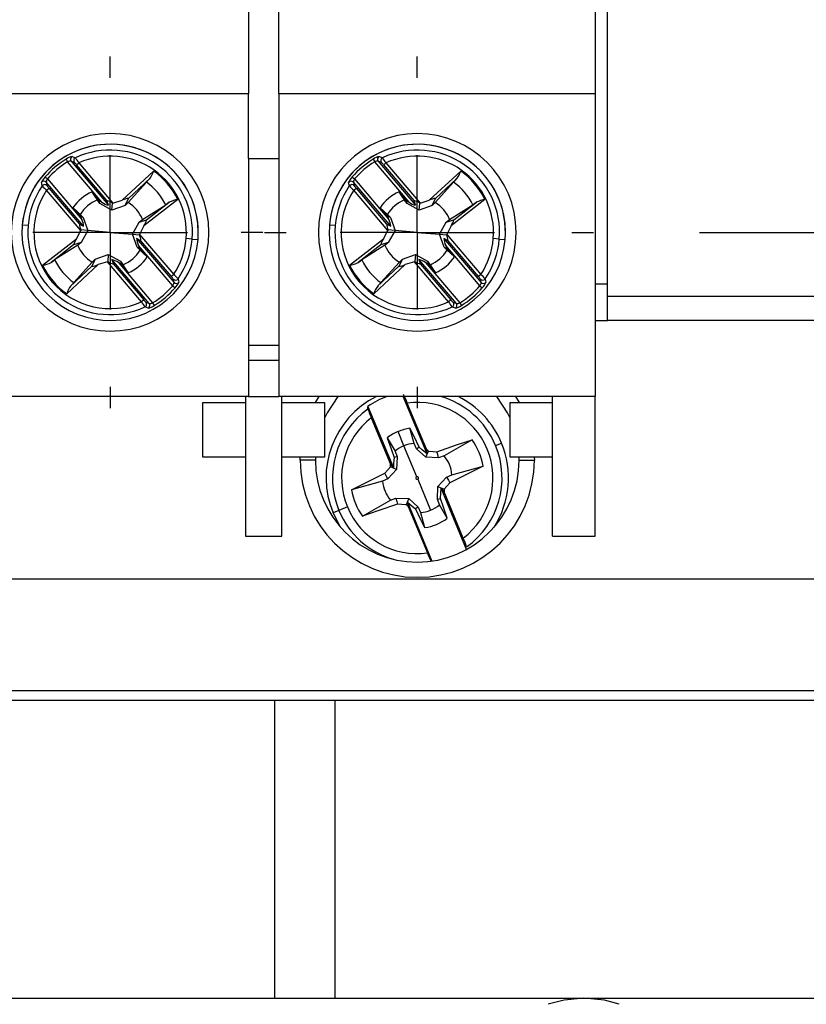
# Model space of a CAD drawing. Header units: millimetres. Extents: x 0 to 768, y 0 to 594.
# Tile 7 of 22: x 182 to 208, y 157 to 189. Entities that reach past the tile are written whole.
import ezdxf

# ---------------------------------------------------------------- set-up
doc = ezdxf.new("R2010")
doc.units = ezdxf.units.MM
doc.header["$LTSCALE"] = 2.75
doc.linetypes.add('CENTERX2', pattern=[20.32, 12.7, -2.54, 2.54, -2.54])
doc.layers.add('CENTER', color=40, linetype='CENTERX2')
doc.layers.add('DIMENSIONS', color=140, linetype='Continuous', lineweight=25)
doc.styles.add('SLDTEXTSTYLE0', font='TXT', dxfattribs={"width": 0.7})
doc.dimstyles.new('SLDDIMSTYLE2', dxfattribs={"dimtxt": 5.934521, "dimasz": 9.0805, "dimexe": 0, "dimexo": 0.0625, "dimgap": 1.48363, "dimtad": 0, "dimtih": 1, "dimtoh": 1, "dimdec": 1, "dimrnd": 1e-09, "dimzin": 4, "dimdsep": 46, "dimtxsty": 'SLDTEXTSTYLE0', "dimsah": 1, "dimcen": 0.09, "dimadec": 0, "dimazin": 1, "dimtfac": 1, "dimtdec": 1, "dimtmove": 0, "dimatfit": 0, "dimfxl": 0, "dimfrac": 2, "dimtolj": 1, "dimtzin": 12, "dimarcsym": 0})

# ---------------------------------------------------------------- blocks, each defined once
blk = doc.blocks.new('_D_4')
at = {"layer": 'DIMENSIONS'}
for p, q in [((229.676, 207.34), (229.676, 224.803)), ((204.555, 207.34), (238.408, 207.34)), ((220.859, 194.84), (218.866, 194.84)), ((218.866, 194.84), (218.866, 185.408)), ((238.494, 194.84), (240.487, 194.84)), ((240.487, 194.84), (240.487, 185.408)), ((218.866, 185.408), (220.859, 185.408)), ((240.487, 185.408), (238.494, 185.408)), ((204.555, 182.34), (238.408, 182.34)), ((229.676, 182.34), (229.676, 164.878))]:
    blk.add_line(p, q, dxfattribs=at)
for points in [[(229.676, 207.34), (231.073, 216.421), (228.279, 216.421)], [(229.676, 182.34), (228.279, 173.26), (231.073, 173.26)]]:
    blk.add_solid(points, dxfattribs=at)
at = {"layer": 'DIMENSIONS', "char_height": 5.8208, "attachment_point": 1, "style": 'SLDTEXTSTYLE0'}
for s, insert in [('25.0', (220.859, 203.672)), ('0.98', (220.859, 192.912))]:
    blk.add_mtext(s, dxfattribs=dict(at, insert=insert))
blk = doc.blocks.new('SW_CENTERMARKSYMBOL_5')
at = {"layer": 'CENTER', "color": 0}
for p, q in [((0, 5.08), (0, 5.79)), ((0, 0), (0, 2.54)), ((-5.08, 0), (-5.79, 0)), ((0, 0), (-2.54, 0)), ((0, 0), (0, -2.54)), ((0, 0), (2.54, 0)), ((5.08, 0), (5.79, 0)), ((0, -5.08), (0, -5.79))]:
    blk.add_line(p, q, dxfattribs=at)
blk = doc.blocks.new('SW_CENTERMARKSYMBOL_6')
at = {"layer": 'CENTER', "color": 0}
for p, q in [((0, 5.08), (0, 5.79)), ((0, 0), (0, 2.54)), ((-5.08, 0), (-5.79, 0)), ((0, 0), (-2.54, 0)), ((0, 0), (0, -2.54)), ((0, 0), (2.54, 0)), ((5.08, 0), (5.79, 0)), ((0, -5.08), (0, -5.79))]:
    blk.add_line(p, q, dxfattribs=at)

msp = doc.modelspace()

# ---------------------------------------------------------------- linework, layer by layer
for p, q in [((201.522, 180.24), (201.522, 209.44)), ((189.722, 202.779), (189.722, 186.902)), ((201.122, 202.779), (201.122, 186.902)), ((190.722, 186.902), (190.722, 192.24)), ((189.722, 186.902), (180.622, 186.902)), ((189.722, 184.767), (189.722, 186.902)), ((201.122, 186.902), (190.722, 186.902)), ((190.722, 186.902), (190.722, 184.767)), ((201.122, 186.902), (201.122, 176.94)), ((183.723, 184.746), (183.775, 184.661)), ((183.888, 184.682), (185.117, 183.233)), ((189.722, 184.767), (189.722, 176.94)), ((189.722, 184.767), (190.722, 184.767)), ((190.722, 184.767), (190.722, 176.94)), ((193.823, 184.746), (193.875, 184.661)), ((193.988, 184.682), (195.217, 183.233)), ((184.903, 183.331), (183.775, 184.661)), ((184.067, 184.562), (184.143, 184.627)), ((185.067, 183.383), (184.067, 184.562)), ((184.143, 184.627), (185.265, 183.305)), ((185.568, 183.402), (186.601, 184.359)), ((195.003, 183.331), (193.875, 184.661)), ((194.167, 184.562), (194.243, 184.627)), ((195.167, 183.383), (194.167, 184.562)), ((194.243, 184.627), (195.365, 183.305)), ((195.668, 183.402), (196.701, 184.359)), ((183.035, 184.162), (183.111, 184.097)), ((183.111, 184.097), (184.239, 182.767)), ((186.465, 184.096), (185.775, 183.457)), ((193.135, 184.162), (193.211, 184.097)), ((193.211, 184.097), (194.339, 182.767)), ((196.565, 184.096), (195.875, 183.457)), ((184.301, 182.54), (183.072, 183.989)), ((183.084, 183.728), (183.16, 183.793)), ((184.205, 182.406), (183.084, 183.728)), ((183.16, 183.793), (184.16, 182.614)), ((186.367, 183.994), (185.761, 183.322)), ((194.401, 182.54), (193.172, 183.989)), ((193.184, 183.728), (193.26, 183.793)), ((194.305, 182.406), (193.184, 183.728)), ((193.26, 183.793), (194.26, 182.614)), ((196.467, 183.994), (195.861, 183.322)), ((184.578, 183.676), (184.808, 183.379)), ((184.834, 183.293), (184.808, 183.379)), ((184.808, 183.379), (184.903, 183.331)), ((185.117, 183.233), (185.067, 183.383)), ((185.265, 183.305), (185.568, 183.402)), ((185.662, 183.225), (185.775, 183.457)), ((187.397, 183.421), (186.284, 182.558)), ((194.678, 183.676), (194.908, 183.379)), ((194.934, 183.293), (194.908, 183.379)), ((194.908, 183.379), (195.003, 183.331)), ((195.217, 183.233), (195.167, 183.383)), ((195.365, 183.305), (195.668, 183.402)), ((195.762, 183.225), (195.875, 183.457)), ((197.497, 183.421), (196.384, 182.558)), ((184.207, 182.869), (183.951, 183.145)), ((185.233, 183.073), (184.834, 183.293)), ((185.233, 183.073), (185.251, 183.301)), ((185.662, 183.225), (185.233, 183.073)), ((186.237, 182.761), (186.999, 183.249)), ((186.372, 182.753), (187.115, 183.329)), ((194.307, 182.869), (194.051, 183.145)), ((195.333, 183.073), (194.934, 183.293)), ((195.333, 183.073), (195.351, 183.301)), ((195.762, 183.225), (195.333, 183.073)), ((196.337, 182.761), (197.099, 183.249)), ((196.472, 182.753), (197.215, 183.329)), ((184.239, 182.767), (184.207, 182.869)), ((184.288, 182.829), (184.207, 182.869)), ((184.288, 182.829), (184.44, 182.4)), ((186.125, 182.679), (186.372, 182.753)), ((194.339, 182.767), (194.307, 182.869)), ((194.388, 182.829), (194.307, 182.869)), ((194.388, 182.829), (194.54, 182.4)), ((196.225, 182.679), (196.472, 182.753)), ((182.474, 182.561), (182.283, 182.577)), ((184.061, 182.122), (184.205, 182.406)), ((184.16, 182.614), (184.301, 182.54)), ((184.44, 182.4), (184.212, 182.419)), ((184.44, 182.4), (184.22, 182.002)), ((185.172, 182.34), (184.44, 182.4)), ((185.905, 182.28), (186.125, 182.679)), ((186.284, 182.558), (186.139, 182.274)), ((192.574, 182.561), (192.383, 182.577)), ((194.161, 182.122), (194.305, 182.406)), ((194.26, 182.614), (194.401, 182.54)), ((194.54, 182.4), (194.312, 182.419)), ((194.54, 182.4), (194.32, 182.002)), ((195.272, 182.34), (194.54, 182.4)), ((196.005, 182.28), (196.225, 182.679)), ((196.384, 182.558), (196.239, 182.274)), ((182.948, 181.259), (184.061, 182.122)), ((185.172, 182.34), (185.905, 182.28)), ((185.905, 182.28), (186.133, 182.261)), ((186.057, 181.851), (185.905, 182.28)), ((186.185, 182.066), (186.044, 182.14)), ((186.044, 182.14), (187.273, 180.691)), ((186.139, 182.274), (187.261, 180.952)), ((187.871, 182.119), (187.672, 182.135)), ((187.871, 182.119), (188.062, 182.103)), ((193.048, 181.259), (194.161, 182.122)), ((195.272, 182.34), (196.005, 182.28)), ((196.005, 182.28), (196.233, 182.261)), ((196.157, 181.851), (196.005, 182.28)), ((196.285, 182.066), (196.144, 182.14)), ((196.144, 182.14), (197.373, 180.691)), ((196.239, 182.274), (197.361, 180.952)), ((197.971, 182.119), (197.772, 182.135)), ((197.971, 182.119), (198.162, 182.103)), ((183.972, 181.928), (183.23, 181.351)), ((184.108, 181.919), (183.346, 181.431)), ((184.22, 182.002), (183.972, 181.928)), ((186.057, 181.851), (186.138, 181.811)), ((186.106, 181.913), (186.138, 181.811)), ((187.234, 180.583), (186.106, 181.913)), ((186.138, 181.811), (186.394, 181.536)), ((187.185, 180.887), (186.185, 182.066)), ((194.072, 181.928), (193.33, 181.351)), ((194.208, 181.919), (193.446, 181.431)), ((194.32, 182.002), (194.072, 181.928)), ((196.157, 181.851), (196.238, 181.811)), ((196.206, 181.913), (196.238, 181.811)), ((197.334, 180.583), (196.206, 181.913)), ((196.238, 181.811), (196.494, 181.536)), ((197.285, 180.887), (196.285, 182.066)), ((184.683, 181.455), (184.57, 181.223)), ((184.683, 181.455), (185.112, 181.608)), ((185.112, 181.608), (185.094, 181.38)), ((185.112, 181.608), (185.511, 181.387)), ((185.228, 181.447), (185.278, 181.297)), ((186.457, 179.999), (185.228, 181.447)), ((194.783, 181.455), (194.67, 181.223)), ((194.783, 181.455), (195.212, 181.608)), ((195.212, 181.608), (195.194, 181.38)), ((195.212, 181.608), (195.611, 181.387)), ((195.328, 181.447), (195.378, 181.297)), ((196.557, 179.999), (195.328, 181.447)), ((184.777, 181.279), (183.744, 180.322)), ((183.88, 180.584), (184.57, 181.223)), ((183.978, 180.686), (184.584, 181.358)), ((185.08, 181.375), (184.777, 181.279)), ((186.202, 180.053), (185.08, 181.375)), ((185.278, 181.297), (186.278, 180.118)), ((185.537, 181.301), (185.442, 181.349)), ((185.442, 181.349), (186.57, 180.02)), ((185.511, 181.387), (185.537, 181.301)), ((185.767, 181.004), (185.537, 181.301)), ((194.877, 181.279), (193.844, 180.322)), ((193.98, 180.584), (194.67, 181.223)), ((194.078, 180.686), (194.684, 181.358)), ((195.18, 181.375), (194.877, 181.279)), ((196.302, 180.053), (195.18, 181.375)), ((195.378, 181.297), (196.378, 180.118)), ((195.637, 181.301), (195.542, 181.349)), ((195.542, 181.349), (196.67, 180.02)), ((195.611, 181.387), (195.637, 181.301)), ((195.867, 181.004), (195.637, 181.301)), ((187.261, 180.952), (187.185, 180.887)), ((197.361, 180.952), (197.285, 180.887)), ((187.234, 180.583), (187.31, 180.518)), ((197.334, 180.583), (197.41, 180.518)), ((201.522, 180.64), (201.122, 180.64)), ((201.522, 180.24), (215.522, 180.24)), ((201.522, 179.44), (201.522, 180.24)), ((186.278, 180.118), (186.202, 180.053)), ((186.57, 180.02), (186.622, 179.934)), ((196.378, 180.118), (196.302, 180.053)), ((196.67, 180.02), (196.722, 179.934)), ((201.122, 179.44), (201.522, 179.44)), ((215.522, 179.44), (201.522, 179.44)), ((190.722, 178.617), (189.722, 178.617)), ((189.722, 178.14), (190.722, 178.14)), ((189.722, 176.94), (180.622, 176.94)), ((189.622, 176.94), (189.622, 172.34)), ((189.722, 176.94), (190.722, 176.94)), ((201.122, 176.94), (190.722, 176.94)), ((190.822, 172.34), (190.822, 176.94)), ((191.924, 176.74), (192.046, 176.94)), ((195.593, 175.051), (194.81, 176.94)), ((198.499, 176.94), (198.621, 176.74)), ((199.722, 172.34), (199.722, 176.94)), ((201.122, 172.34), (201.122, 176.94)), ((188.222, 176.74), (189.622, 176.74)), ((188.222, 174.94), (188.222, 176.74)), ((190.822, 176.74), (192.222, 176.74)), ((192.222, 176.74), (192.222, 174.94)), ((193.647, 176.612), (194.485, 174.591)), ((195.573, 175.201), (194.941, 176.725)), ((198.322, 176.74), (199.722, 176.74)), ((198.322, 174.94), (198.322, 176.74)), ((193.761, 176.236), (194.393, 174.712)), ((194.834, 175.316), (194.64, 175.784)), ((195.166, 175.398), (195.031, 175.892)), ((194.287, 175.584), (194.541, 175.139)), ((195.255, 174.301), (194.834, 175.316)), ((195.243, 175.221), (195.166, 175.398)), ((197.077, 175.517), (196.153, 174.99)), ((197.848, 175.326), (198.044, 175.408)), ((194.541, 175.139), (194.611, 174.959)), ((194.611, 174.959), (194.593, 174.539)), ((195.553, 174.938), (195.243, 175.221)), ((195.553, 174.938), (195.639, 175.143)), ((196.153, 174.99), (195.973, 174.919)), ((189.622, 174.94), (188.222, 174.94)), ((192.222, 174.94), (190.822, 174.94)), ((191.422, 174.84), (191.424, 174.94)), ((191.922, 174.84), (191.422, 174.84)), ((191.924, 174.94), (191.922, 174.84)), ((194.593, 174.539), (194.387, 174.625)), ((195.973, 174.919), (195.553, 174.938)), ((197.438, 174.646), (196.342, 174.104)), ((196.413, 174.364), (197.438, 174.646)), ((199.722, 174.94), (198.322, 174.94)), ((198.622, 174.84), (198.621, 174.94)), ((198.622, 174.84), (199.122, 174.84)), ((199.121, 174.94), (199.122, 174.84)), ((193.107, 173.871), (194.203, 174.412)), ((194.593, 174.539), (194.309, 174.229)), ((196.235, 174.287), (196.413, 174.364)), ((194.132, 174.152), (193.107, 173.871)), ((194.309, 174.229), (194.132, 174.152)), ((195.29, 174.215), (195.711, 173.201)), ((195.933, 173.557), (195.952, 173.977)), ((195.952, 173.977), (196.235, 174.287)), ((195.952, 173.977), (196.158, 173.892)), ((196.896, 171.91), (196.06, 173.925)), ((196.784, 172.281), (196.152, 173.805)), ((193.468, 173), (194.392, 173.527)), ((194.392, 173.527), (194.572, 173.597)), ((194.572, 173.597), (194.991, 173.579)), ((194.991, 173.579), (194.906, 173.373)), ((194.952, 173.466), (195.756, 171.525)), ((194.991, 173.579), (195.301, 173.295)), ((196.004, 173.378), (195.933, 173.557)), ((196.258, 172.933), (196.004, 173.378)), ((192.697, 173.191), (192.501, 173.109)), ((192.747, 172.639), (192.501, 173.109)), ((192.973, 173.305), (192.697, 173.191)), ((194.972, 173.315), (195.604, 171.792)), ((195.301, 173.295), (195.379, 173.118)), ((195.379, 173.118), (195.514, 172.625)), ((189.622, 172.34), (190.822, 172.34)), ((199.722, 172.34), (201.122, 172.34)), ((144.722, 170.94), (215.522, 170.94)), ((144.722, 167.265), (215.522, 167.265)), ((215.522, 166.94), (144.722, 166.94)), ((190.572, 166.94), (190.572, 157.14)), ((192.572, 157.14), (192.572, 166.94)), ((169.672, 157.14), (190.572, 157.14)), ((190.572, 157.14), (192.572, 157.14)), ((192.572, 157.14), (215.522, 157.14))]:
    msp.add_line(p, q)
at = {"flags": 128}
for points in [[(183.995, 184.639), (183.935, 184.663), (183.888, 184.682)], [(183.919, 184.835), (183.981, 184.812), (184.029, 184.794)], [(194.095, 184.639), (194.035, 184.663), (193.988, 184.682)], [(194.019, 184.835), (194.081, 184.812), (194.129, 184.794)], [(186.367, 183.994), (186.415, 184.046), (186.465, 184.096)], [(196.467, 183.994), (196.515, 184.046), (196.565, 184.096)], [(182.938, 183.868), (182.925, 183.933), (182.915, 183.983)], [(183.072, 183.989), (183.085, 183.926), (183.096, 183.876)], [(193.038, 183.868), (193.025, 183.933), (193.015, 183.983)], [(193.172, 183.989), (193.185, 183.926), (193.196, 183.876)], [(184.752, 183.405), (184.654, 183.557), (184.578, 183.676)], [(184.834, 183.293), (184.788, 183.356), (184.752, 183.405)], [(194.852, 183.405), (194.754, 183.557), (194.678, 183.676)], [(194.934, 183.293), (194.888, 183.356), (194.852, 183.405)], [(183.951, 183.145), (184.085, 183.024), (184.19, 182.929)], [(185.265, 183.305), (185.257, 183.303), (185.251, 183.301)], [(185.761, 183.322), (185.705, 183.268), (185.662, 183.225)], [(187.115, 183.329), (187.051, 183.283), (186.999, 183.249)], [(194.051, 183.145), (194.185, 183.024), (194.29, 182.929)], [(195.365, 183.305), (195.357, 183.303), (195.351, 183.301)], [(195.861, 183.322), (195.805, 183.268), (195.762, 183.225)], [(197.215, 183.329), (197.151, 183.283), (197.099, 183.249)], [(184.19, 182.929), (184.245, 182.873), (184.288, 182.829)], [(186.125, 182.679), (186.188, 182.725), (186.237, 182.761)], [(194.29, 182.929), (194.345, 182.873), (194.388, 182.829)], [(196.225, 182.679), (196.288, 182.725), (196.337, 182.761)], [(184.212, 182.419), (184.208, 182.412), (184.205, 182.406)], [(194.312, 182.419), (194.308, 182.412), (194.305, 182.406)], [(186.133, 182.261), (186.137, 182.268), (186.139, 182.274)], [(196.233, 182.261), (196.237, 182.268), (196.239, 182.274)], [(184.22, 182.002), (184.157, 181.956), (184.108, 181.919)], [(186.155, 181.752), (186.1, 181.807), (186.057, 181.851)], [(186.394, 181.536), (186.26, 181.656), (186.155, 181.752)], [(194.32, 182.002), (194.257, 181.956), (194.208, 181.919)], [(196.255, 181.752), (196.2, 181.807), (196.157, 181.851)], [(196.494, 181.536), (196.36, 181.656), (196.255, 181.752)], [(183.23, 181.351), (183.294, 181.397), (183.346, 181.431)], [(184.584, 181.358), (184.64, 181.412), (184.683, 181.455)], [(193.33, 181.351), (193.394, 181.397), (193.446, 181.431)], [(194.684, 181.358), (194.74, 181.412), (194.783, 181.455)], [(185.08, 181.375), (185.088, 181.378), (185.094, 181.38)], [(185.511, 181.387), (185.557, 181.325), (185.593, 181.275)], [(185.593, 181.275), (185.691, 181.123), (185.767, 181.004)], [(195.18, 181.375), (195.188, 181.378), (195.194, 181.38)], [(195.611, 181.387), (195.657, 181.325), (195.693, 181.275)], [(195.693, 181.275), (195.791, 181.123), (195.867, 181.004)], [(187.273, 180.691), (187.26, 180.754), (187.249, 180.804)], [(187.407, 180.812), (187.42, 180.748), (187.43, 180.697)], [(197.373, 180.691), (197.36, 180.754), (197.349, 180.804)], [(197.507, 180.812), (197.52, 180.748), (197.53, 180.697)], [(183.978, 180.686), (183.93, 180.634), (183.88, 180.584)], [(194.078, 180.686), (194.03, 180.634), (193.98, 180.584)], [(186.426, 179.845), (186.364, 179.868), (186.316, 179.886)], [(186.35, 180.041), (186.41, 180.017), (186.457, 179.999)], [(196.526, 179.845), (196.464, 179.868), (196.416, 179.886)], [(196.45, 180.041), (196.51, 180.017), (196.557, 179.999)], [(192.662, 176.94), (192.306, 176.397), (192.222, 176.226)], [(198.322, 176.226), (198.239, 176.397), (197.883, 176.94)], [(193.651, 176.526), (193.649, 176.574), (193.647, 176.612)], [(195.335, 175.275), (195.165, 175.621), (195.031, 175.892)], [(194.287, 175.584), (194.411, 175.219), (194.509, 174.932)], [(195.243, 175.221), (195.295, 175.251), (195.335, 175.275)], [(195.593, 175.051), (195.449, 175.177), (195.335, 175.275)], [(195.919, 175.124), (196.567, 175.344), (197.077, 175.517)], [(194.611, 174.959), (194.554, 174.944), (194.509, 174.932)], [(195.573, 175.201), (195.61, 175.169), (195.639, 175.143)], [(195.593, 175.051), (195.582, 175.135), (195.573, 175.201)], [(195.639, 175.143), (195.796, 175.133), (195.919, 175.124)], [(195.973, 174.919), (195.943, 175.034), (195.919, 175.124)], [(194.203, 174.412), (194.306, 174.531), (194.387, 174.625)], [(194.387, 174.625), (194.391, 174.674), (194.393, 174.712)], [(194.393, 174.712), (194.444, 174.645), (194.485, 174.591)], [(194.509, 174.932), (194.495, 174.741), (194.485, 174.591)], [(194.309, 174.229), (194.25, 174.332), (194.203, 174.412)], [(196.342, 174.104), (196.239, 173.985), (196.158, 173.892)], [(196.235, 174.287), (196.295, 174.185), (196.342, 174.104)], [(196.036, 173.585), (196.05, 173.775), (196.06, 173.925)], [(196.152, 173.805), (196.101, 173.872), (196.06, 173.925)], [(196.158, 173.892), (196.154, 173.843), (196.152, 173.805)], [(194.626, 173.393), (193.978, 173.173), (193.468, 173)], [(194.572, 173.597), (194.602, 173.483), (194.626, 173.393)], [(194.906, 173.373), (194.749, 173.384), (194.626, 173.393)], [(194.972, 173.315), (194.935, 173.348), (194.906, 173.373)], [(194.952, 173.466), (194.963, 173.381), (194.972, 173.315)], [(194.952, 173.466), (195.096, 173.34), (195.21, 173.242)], [(195.933, 173.557), (195.991, 173.573), (196.036, 173.585)], [(196.258, 172.933), (196.134, 173.298), (196.036, 173.585)], [(195.301, 173.295), (195.25, 173.265), (195.21, 173.242)], [(195.21, 173.242), (195.38, 172.896), (195.514, 172.625)], [(200.747, 157.14), (200.102, 157.08), (199.581, 156.94)], [(201.914, 156.94), (201.43, 157.073), (200.747, 157.14)]]:
    msp.add_lwpolyline(points, dxfattribs=at)
for centre, radius, start, end in [((185.172, 182.34), 3.25, 90, 270), ((185.172, 182.34), 3.25, 270, 90), ((195.272, 182.34), 3.25, 90, 270), ((195.272, 182.34), 3.25, 270, 90), ((185.172, 182.34), 2.9, 0, 175.3125), ((185.172, 182.34), 2.899, 355.3125, 175.3125), ((185.172, 182.34), 2.707, 355.3125, 114.9809), ((195.272, 182.34), 2.9, 0, 175.3125), ((195.272, 182.34), 2.899, 355.3125, 175.3125), ((195.272, 182.34), 2.707, 355.3125, 114.9809), ((185.172, 182.34), 2.809, 121.0624, 139.5627), ((184.019, 184.356), 0.489, 101.7558, 127.1823), ((183.868, 184.475), 0.207, 84.3515, 116.5895), ((183.965, 184.746), 0.1, 117.0699, 219.8093), ((184.072, 184.703), 0.1, 115.4039, 219.7914), ((182.448, 183.594), 1.985, 31.3655, 37.2015), ((185.172, 182.34), 2.508, 355.3125, 114.2345), ((195.272, 182.34), 2.809, 121.0624, 139.5627), ((194.119, 184.356), 0.489, 101.7558, 127.1823), ((193.968, 184.475), 0.207, 84.3515, 116.5895), ((194.065, 184.746), 0.1, 117.0699, 219.8093), ((194.172, 184.703), 0.1, 115.4039, 219.7914), ((192.548, 183.594), 1.985, 31.3655, 37.2015), ((195.272, 182.34), 2.508, 355.3125, 114.2345), ((185.172, 182.34), 2.709, 121.0624, 139.5627), ((183.61, 184.207), 0.578, 37.8919, 48.312), ((185.79, 184.613), 0.85, 322.5009, 342.5556), ((185.172, 182.34), 2.473, 25.9183, 54.7067), ((195.272, 182.34), 2.709, 121.0624, 139.5627), ((193.71, 184.207), 0.578, 37.8919, 48.312), ((195.89, 184.613), 0.85, 322.5009, 342.5556), ((195.272, 182.34), 2.473, 25.9183, 54.7067), ((183.437, 183.763), 0.566, 135.1924, 157.1197), ((182.996, 183.923), 0.1, 40.8158, 143.5552), ((183.278, 183.975), 0.207, 144.0377, 176.2714), ((193.537, 183.763), 0.566, 135.1924, 157.1197), ((193.096, 183.923), 0.1, 40.8158, 143.5552), ((193.378, 183.975), 0.207, 144.0377, 176.2714), ((185.172, 182.34), 2.707, 145.6442, 175.3125), ((185.172, 182.34), 2.508, 146.3906, 294.2345), ((183.02, 183.811), 0.1, 40.8337, 145.2212), ((184.291, 185.14), 1.857, 223.2222, 229.4609), ((183.65, 184.235), 0.66, 212.9607, 222.0855), ((185.172, 182.34), 2.04, 26.4561, 54.169), ((195.272, 182.34), 2.707, 145.6442, 175.3125), ((195.272, 182.34), 2.508, 146.3906, 294.2345), ((193.12, 183.811), 0.1, 40.8337, 145.2212), ((194.391, 185.14), 1.857, 223.2222, 229.4609), ((193.75, 184.235), 0.66, 212.9607, 222.0855), ((195.272, 182.34), 2.04, 26.4561, 54.169), ((185.172, 182.34), 1.463, 113.9961, 146.629), ((185.172, 182.34), 1.145, 111.5603, 149.0648), ((184.957, 182.893), 0.503, 54.191, 77.3356), ((185.831, 182.832), 0.627, 95.1634, 114.808), ((187.516, 182.579), 0.85, 98.0697, 118.1239), ((195.272, 182.34), 1.463, 113.9961, 146.629), ((195.272, 182.34), 1.145, 111.5603, 149.0648), ((195.057, 182.893), 0.503, 54.191, 77.3356), ((195.931, 182.832), 0.627, 95.1634, 114.808), ((197.616, 182.579), 0.85, 98.0697, 118.1239), ((185.259, 183.826), 0.61, 234.2511, 256.5179), ((185.172, 182.34), 1.145, 21.5603, 59.0648), ((195.359, 183.826), 0.61, 234.2511, 256.5179), ((195.272, 182.34), 1.145, 21.5603, 59.0648), ((183.692, 182.496), 0.61, 4.1072, 26.374), ((185.859, 182.868), 0.526, 323.9, 347.3788), ((193.792, 182.496), 0.61, 4.1072, 26.374), ((195.959, 182.868), 0.526, 323.9, 347.3788), ((185.172, 182.34), 2.899, 175.3125, 355.3125), ((185.172, 182.34), 2.707, 175.3125, 294.9809), ((184.759, 182.668), 0.601, 185.1941, 204.5294), ((195.272, 182.34), 2.899, 175.3125, 355.3125), ((195.272, 182.34), 2.707, 175.3125, 294.9809), ((194.859, 182.668), 0.601, 185.1941, 204.5294), ((184.485, 181.813), 0.526, 143.9, 167.3788), ((186.653, 182.184), 0.61, 184.1072, 206.374), ((185.586, 182.012), 0.601, 5.1941, 24.5294), ((185.172, 182.34), 2.508, 326.3906, 355.3125), ((185.172, 182.34), 2.707, 325.6442, 355.3125), ((185.172, 182.34), 2.9, 355.3125, 0), ((194.585, 181.813), 0.526, 143.9, 167.3788), ((196.753, 182.184), 0.61, 184.1072, 206.374), ((195.686, 182.012), 0.601, 5.1941, 24.5294), ((195.272, 182.34), 2.508, 326.3906, 355.3125), ((195.272, 182.34), 2.707, 325.6442, 355.3125), ((195.272, 182.34), 2.9, 355.3125, 0), ((185.172, 182.34), 1.145, 201.5603, 239.0648), ((185.172, 182.34), 1.145, 291.5603, 329.0648), ((195.272, 182.34), 1.145, 201.5603, 239.0648), ((195.272, 182.34), 1.145, 291.5603, 329.0648), ((185.172, 182.34), 2.04, 206.4561, 234.169), ((185.086, 180.854), 0.61, 54.2511, 76.5179), ((185.172, 182.34), 1.463, 293.9961, 326.629), ((195.272, 182.34), 2.04, 206.4561, 234.169), ((195.186, 180.854), 0.61, 54.2511, 76.5179), ((195.272, 182.34), 1.463, 293.9961, 326.629), ((182.829, 182.101), 0.85, 278.0697, 298.1239), ((185.172, 182.34), 2.473, 205.9183, 234.7067), ((184.514, 181.848), 0.627, 275.1634, 294.808), ((185.388, 181.788), 0.503, 234.191, 257.3356), ((192.929, 182.101), 0.85, 278.0697, 298.1239), ((195.272, 182.34), 2.473, 205.9183, 234.7067), ((194.614, 181.848), 0.627, 275.1634, 294.808), ((195.488, 181.788), 0.503, 234.191, 257.3356), ((186.695, 180.445), 0.66, 32.9607, 42.0855), ((187.325, 180.87), 0.1, 220.8337, 325.2212), ((186.054, 179.541), 1.857, 43.2222, 49.4609), ((196.795, 180.445), 0.66, 32.9607, 42.0855), ((197.425, 180.87), 0.1, 220.8337, 325.2212), ((196.154, 179.541), 1.857, 43.2222, 49.4609), ((184.555, 180.067), 0.85, 142.5009, 162.5556), ((185.172, 182.34), 2.709, 301.0624, 319.5627), ((185.172, 182.34), 2.809, 301.0624, 319.5627), ((187.066, 180.705), 0.207, 324.0377, 356.2714), ((187.349, 180.757), 0.1, 220.8158, 323.5552), ((186.908, 180.917), 0.566, 315.1924, 337.1197), ((194.655, 180.067), 0.85, 142.5009, 162.5556), ((195.272, 182.34), 2.709, 301.0624, 319.5627), ((195.272, 182.34), 2.809, 301.0624, 319.5627), ((197.166, 180.705), 0.207, 324.0377, 356.2714), ((197.449, 180.757), 0.1, 220.8158, 323.5552), ((197.008, 180.917), 0.566, 315.1924, 337.1197), ((187.897, 181.086), 1.985, 211.3655, 217.2015), ((186.734, 180.473), 0.578, 217.8919, 228.312), ((186.273, 179.977), 0.1, 295.4039, 39.7914), ((186.38, 179.934), 0.1, 297.0699, 39.8093), ((186.326, 180.324), 0.489, 281.7558, 307.1823), ((186.477, 180.205), 0.207, 264.3515, 296.5895), ((197.997, 181.086), 1.985, 211.3655, 217.2015), ((196.834, 180.473), 0.578, 217.8919, 228.312), ((196.373, 179.977), 0.1, 295.4039, 39.7914), ((196.48, 179.934), 0.1, 297.0699, 39.8093), ((196.426, 180.324), 0.489, 281.7558, 307.1823), ((196.577, 180.205), 0.207, 264.3515, 296.5895), ((195.272, 174.258), 3, 116.63, 202.5227), ((195.272, 174.258), 2.86, 110.3358, 124.6327), ((192.279, 175.694), 2.855, 21.1713, 27.4048), ((195.272, 174.258), 2.788, 22.5227, 74.1507), ((195.272, 174.258), 3, 22.5227, 63.37), ((195.272, 174.258), 2.489, 307.3855, 97.6598), ((195.272, 174.258), 2.788, 125.5595, 202.5227), ((196.373, 177.392), 2.856, 197.6423, 203.8723), ((195.272, 174.258), 2.489, 127.3855, 202.5227), ((195.272, 174.258), 1.652, 112.5227, 126.6262), ((195.272, 174.258), 1.652, 98.4191, 112.5227), ((195.272, 174.258), 1.145, 112.5227, 129.729), ((195.272, 174.258), 1.145, 95.3164, 112.5227), ((195.272, 174.258), 2.788, 305.5595, 22.5227), ((195.272, 174.258), 2.2, 10.1432, 34.9021), ((195.272, 174.258), 3, 327.3328, 22.5227), ((195.272, 174.258), 1.145, 5.3164, 39.729), ((195.272, 174.84), 3.85, 180, 0), ((195.272, 174.84), 3.35, 180, 360), ((195.272, 174.258), 0.0467, 112.5227, 292.5227), ((195.272, 174.258), 0.0467, 292.5227, 112.5227), ((195.272, 174.258), 1.145, 185.3164, 219.729), ((195.272, 174.258), 2.2, 190.1432, 214.9021), ((195.272, 174.258), 1.145, 292.5227, 309.729), ((195.272, 174.258), 2.788, 202.5227, 253.6592), ((195.272, 174.258), 2.489, 202.5227, 277.6598), ((195.272, 174.258), 1.145, 275.3164, 292.5227), ((195.272, 174.258), 1.652, 278.4191, 306.6262), ((194.172, 171.125), 2.856, 17.6423, 23.8723), ((198.266, 172.823), 2.855, 201.1713, 207.4048)]:
    msp.add_arc(centre, radius, start, end)

# ---------------------------------------------------------------- block references
at = {"layer": 'CENTER'}
for name, p in [('SW_CENTERMARKSYMBOL_5', (185.172, 182.34)), ('SW_CENTERMARKSYMBOL_6', (195.272, 182.34))]:
    msp.add_blockref(name, p, dxfattribs=at)

# ---------------------------------------------------------------- dimensions: what is measured, and where the dimension line sits
at = {"layer": 'DIMENSIONS'}
dim = msp.add_linear_dim(base=(229.676, 182.34), p1=(201.062, 207.34), p2=(201.062, 182.34), angle=90, dimstyle='SLDDIMSTYLE2', dxfattribs=at)
dim.commit()
dim.dimension.update_dxf_attribs({"geometry": '_D_4', "text_midpoint": (229.676, 194.84), "dimtype": 160})

doc.saveas('drawing.dxf')
